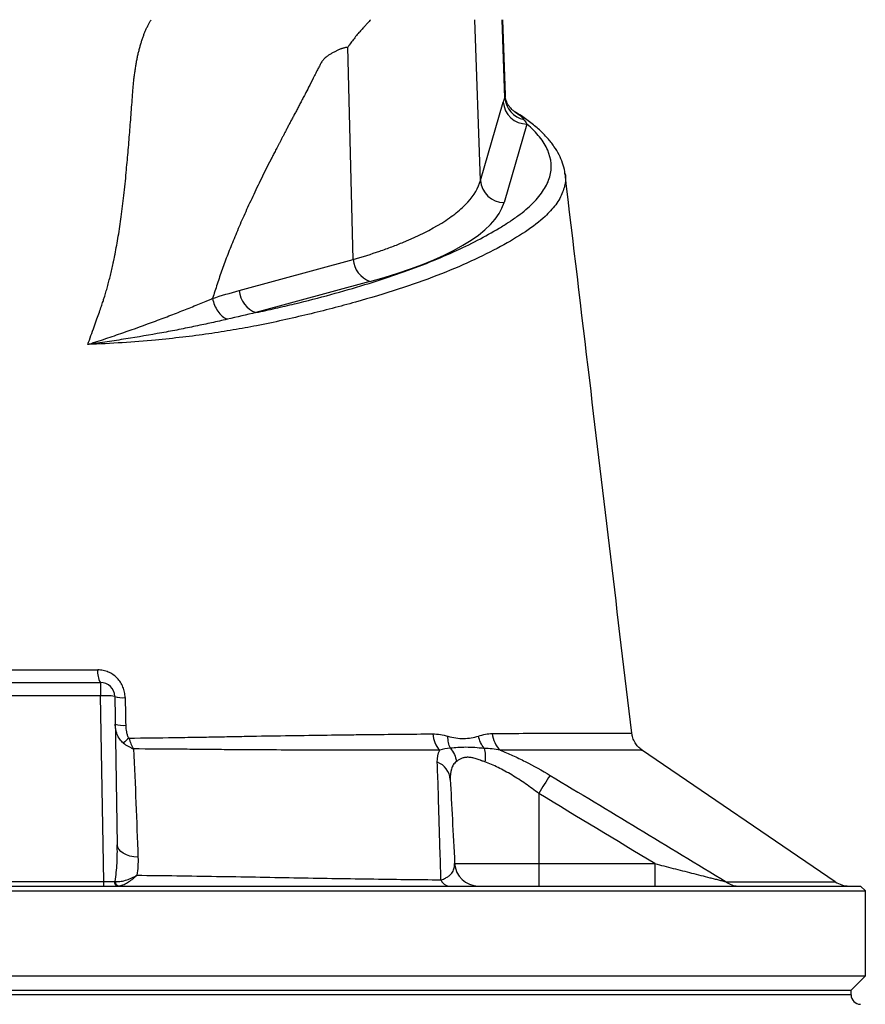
# Model space of a CAD drawing. Header units: millimetres. Extents: x 3097 to 6857, y 401 to 9519.
# Tile 5 of 6: x 4960 to 5852, y 7174 to 8214. Entities that reach past the tile are written whole.
import ezdxf

# ---------------------------------------------------------------- set-up
doc = ezdxf.new("R2010")
doc.units = ezdxf.units.MM
doc.header["$LTSCALE"] = 5

msp = doc.modelspace()

# ---------------------------------------------------------------- linework, layer by layer
at = {"color": 7, "linetype": 'Continuous', "lineweight": 25}
for p, q in [((5445.9, 8043.8), (5440, 8213.6)), ((5471.7, 8131.2), (5468.8, 8213.6)), ((5472.3, 8134), (5469.5, 8213.6)), ((5311.4, 7960.3), (5305.8, 8184.5)), ((5445.9, 8043.8), (5470, 8126.6)), ((5494.9, 8103.3), (5470.8, 8020.5)), ((5535, 8051.1), (5535.1, 8050.8)), ((5191.2, 7927.5), (5311.4, 7960.3)), ((5329.1, 7937), (5208.9, 7904.2)), ((4909.3, 7513.6), (5044.8, 7513.6)), ((5044.8, 7513.6), (5044.8, 7499.4)), ((5044.8, 7499.4), (4909.3, 7499.4)), ((5048.2, 7303.3), (5044.8, 7499.4)), ((5059.8, 7498.9), (5062.5, 7342.2)), ((5605.1, 7459.9), (5605.1, 7459.9)), ((5820.4, 7303.1), (5616, 7442.4)), ((5507.4, 7396.3), (5507.4, 7322.3)), ((5418.6, 7322.3), (5507.4, 7322.3)), ((5507.4, 7322.3), (5507.4, 7298.6)), ((5507.4, 7322.3), (5629.8, 7322.3)), ((5629.8, 7322.3), (5629.8, 7298.6)), ((4905.9, 7303.3), (5048.2, 7303.3)), ((5048.2, 7298.6), (5048.2, 7303.3)), ((4102.1, 7293.6), (5852.1, 7293.6)), ((4107.1, 7298.6), (5847.1, 7298.6)), ((5852.1, 7293.6), (5847.1, 7298.6)), ((5852.1, 7203.6), (5852.1, 7293.6)), ((4102.1, 7203.6), (5852.1, 7203.6)), ((5837.1, 7188.6), (5852.1, 7203.6)), ((4117.1, 7188.6), (5837.1, 7188.6)), ((5837.1, 7183.7), (5837.1, 7188.6))]:
    msp.add_line(p, q, dxfattribs=at)
at = {"color": 8, "linetype": 'Continuous', "lineweight": 25}
for p, q in [((4977.1, 7183.7), (4117.1, 7183.7)), ((5837.1, 7183.7), (4977.1, 7183.7))]:
    msp.add_line(p, q, dxfattribs=at)
at = {"color": 7, "linetype": 'Continuous', "lineweight": 25, "flags": 128}
msp.add_lwpolyline([(5084.4, 7329), (5080, 7329.4), (5075.9, 7330.3), (5072.1, 7331.6), (5068.9, 7333.3), (5066.2, 7335.2), (5064.2, 7337.4), (5063, 7339.7), (5062.5, 7342.2)], dxfattribs=at)
at = {"color": 7, "linetype": 'Continuous', "lineweight": 25}
for centre, radius, start, end in [((5495.1, 8128.5), 25.2, 184.3381, 269.5004), ((5496.8, 8132.7), 25.1, 183.3083, 258.6499), ((5471, 8045.7), 25.2, 184.3381, 269.5004), ((5338.9, 7962.9), 27.6, 185.3432, 249.2251), ((5218.7, 7930), 27.6, 185.3432, 249.2251), ((5061.5, 7524), 19.7, 171.457, 211.8655), ((5044.8, 7498.6), 15, 1, 90), ((5049.8, 7427.3), 72.3, 82.0416, 93.962), ((5068.2, 7522.5), 25.1, 250.463, 276.094), ((5068.7, 7494.8), 26.6, 251.7277, 275.8115), ((5423.3, 7460.9), 27.8, 183.3207, 222.7062), ((5484.8, 7461.5), 26.5, 183.9656, 227.277), ((5129.5, 7386), 87.9, 128.4857, 133.5301), ((5392.5, 7409.3), 21.6, 4.7371, 68.6701), ((5854.2, 7190.2), 403.5, 146.0682, 149.2737), ((5443.6, 7323.6), 25, 183, 270), ((5063.7, 7303), 4.43, 174.955, 260.7137), ((5065.1, 7303.4), 4.77, 179.3371, 260.4312), ((5414.1, 7309.3), 10.8, 202.7944, 263.0288), ((5717.7, 7318.2), 19.6, 230.6056, 269.5553), ((5834.8, 7323.6), 25, 234.7999, 269.9987), ((5847.1, 7183.7), 10, 180, 269)]:
    msp.add_arc(centre, radius, start, end, dxfattribs=at)
for centre, major_axis, ratio, start_param, end_param in [((4971.8, 8030.9), (500.5, 0), 0.267961, 5.50752, 6.205244), ((5048.2, 7303.6), (15, -0.1), 0.017433, 4.713708, 5.545875)]:
    msp.add_ellipse(centre, major_axis=major_axis, ratio=ratio, start_param=start_param, end_param=end_param, dxfattribs=at)
for points, knots in [([(5034.8, 7879.9), (5035.9, 7883), (5038, 7888.9), (5040.9, 7897.3), (5043.5, 7904.5), (5045.6, 7910.6), (5047.4, 7915.7), (5048.7, 7919.6), (5049.7, 7922.9), (5050.5, 7925.7), (5051.4, 7928.6), (5052.2, 7931.5), (5053, 7934.5), (5053.8, 7937.5), (5054.5, 7940.5), (5055.3, 7943.6), (5056, 7946.7), (5056.8, 7949.8), (5057.5, 7953), (5058.2, 7956.1), (5058.9, 7959.4), (5059.5, 7962.6), (5061.2, 7971.1), (5063.8, 7985.4), (5066.9, 8006.1), (5069.6, 8028.5), (5071.6, 8047.7), (5072.9, 8062.8), (5073.9, 8073.4), (5074.8, 8084.1), (5075.6, 8094.7), (5076.5, 8105.3), (5077.3, 8115.8), (5078.1, 8126.4), (5078.8, 8135.2), (5079.3, 8142.2), (5079.8, 8147.3), (5080.3, 8152.2), (5080.9, 8157), (5081.6, 8161.7), (5082.3, 8166.3), (5083.2, 8170.7), (5084, 8175), (5085, 8179.1), (5086, 8183.2), (5087.1, 8187.1), (5088.2, 8190.8), (5089.4, 8194.5), (5090.7, 8198), (5092.1, 8201.4), (5093.5, 8204.6), (5095, 8207.7), (5096.5, 8210.7), (5097.7, 8212.6), (5098.2, 8213.6)], [0, 0, 0, 0, 0.028981, 0.05462, 0.076899, 0.095804, 0.111324, 0.123447, 0.132169, 0.140832, 0.149578, 0.158407, 0.16732, 0.176318, 0.1854, 0.194567, 0.20382, 0.213157, 0.222581, 0.232091, 0.241687, 0.25137, 0.26114, 0.31708, 0.377982, 0.443881, 0.514805, 0.545901, 0.57699, 0.608072, 0.639147, 0.670215, 0.701275, 0.732327, 0.763372, 0.778693, 0.793665, 0.808292, 0.822579, 0.836529, 0.850148, 0.863441, 0.876413, 0.88907, 0.901419, 0.913467, 0.92522, 0.936688, 0.947878, 0.958799, 0.969461, 0.979875, 0.990051, 1, 1, 1, 1]), ([(5329.9, 8213.6), (5328.9, 8212.4), (5326.9, 8210.2), (5324.2, 8207.2), (5321.9, 8204.7), (5320.1, 8202.6), (5318.7, 8201.1), (5317.3, 8199.6), (5315.9, 8197.8), (5314.1, 8195.7), (5312.4, 8193.5), (5310.7, 8191.3), (5309, 8189.1), (5307.4, 8186.8), (5306.4, 8185.3), (5305.8, 8184.5)], [0, 0, 0, 0, 0.130608, 0.242339, 0.335183, 0.409136, 0.464192, 0.500351, 0.573381, 0.645815, 0.717679, 0.789002, 0.85981, 0.930133, 1, 1, 1, 1]), ([(5305.8, 8184.5), (5305.4, 8184.4), (5304.6, 8184.3), (5303.4, 8184.1), (5302.2, 8183.8), (5301, 8183.5), (5299.7, 8183.1), (5298.5, 8182.7), (5297.2, 8182.2), (5296, 8181.7), (5294.7, 8181.1), (5293.4, 8180.5), (5291.5, 8179.5), (5289.1, 8178.2), (5286.3, 8176.5), (5284, 8174.9), (5282, 8173.3), (5280.4, 8171.8), (5279.3, 8170.5), (5278.5, 8169.2), (5277.9, 8168.1), (5277.1, 8166.8), (5276.3, 8165.3), (5275.3, 8163.5), (5274.3, 8161.6), (5273.2, 8159.4), (5272, 8157.1), (5270.7, 8154.5), (5268.2, 8149.5), (5264.9, 8142.9), (5261.2, 8135.7), (5258.3, 8130.3), (5256, 8125.9), (5253.7, 8121.6), (5251.6, 8117.5), (5249.4, 8113.5), (5247.4, 8109.6), (5245.4, 8105.9), (5243.5, 8102.3), (5241.7, 8098.8), (5240, 8095.4), (5238.3, 8092.2), (5236.7, 8089.1), (5235.1, 8086.2), (5233.7, 8083.4), (5232.3, 8080.7), (5230.9, 8078.1), (5229.7, 8075.7), (5228.5, 8073.4), (5227.4, 8071.3), (5226.4, 8069.3), (5225.4, 8067.4), (5221.4, 8059.6), (5214.7, 8046.2), (5205.6, 8027.1), (5197.1, 8008.8), (5189.4, 7991.1), (5182.4, 7974.2), (5177.1, 7960.5), (5173.3, 7949.9), (5170.6, 7942.1), (5168, 7934.4), (5165.5, 7926.8), (5163.9, 7921.7), (5163.2, 7919.2)], [0, 0, 0, 0, 0.004953, 0.009964, 0.015038, 0.020178, 0.025387, 0.030669, 0.036026, 0.041461, 0.046978, 0.052578, 0.058265, 0.072186, 0.084567, 0.095429, 0.104801, 0.112729, 0.119293, 0.122887, 0.127182, 0.132181, 0.137886, 0.144299, 0.151421, 0.159252, 0.167792, 0.177042, 0.187003, 0.22152, 0.248268, 0.26489, 0.281022, 0.296665, 0.311817, 0.32648, 0.340653, 0.354336, 0.367529, 0.380233, 0.392447, 0.404171, 0.415405, 0.42615, 0.436405, 0.44617, 0.455445, 0.464231, 0.472527, 0.480333, 0.487649, 0.494476, 0.500813, 0.571801, 0.63934, 0.703455, 0.764173, 0.821528, 0.87556, 0.901234, 0.926509, 0.951391, 0.975886, 1, 1, 1, 1]), ([(5482.3, 8116.3), (5481.5, 8116.8), (5479.7, 8118), (5476.2, 8121.6), (5473.4, 8126.7), (5472.1, 8131.1), (5472.1, 8133), (5472.1, 8133.3)], [0, 0, 0, 0, 0.193778, 0.44378, 0.703682, 0.958667, 1, 1, 1, 1]), ([(5535, 8050.9), (5534.9, 8051.7), (5534.7, 8055.5), (5532.7, 8062.3), (5529, 8071.2), (5523.6, 8080), (5516.7, 8088.7), (5508.2, 8097.4), (5497.9, 8105.8), (5489.2, 8112.1), (5483.5, 8115.4), (5482.3, 8116.2)], [0, 0, 0, 0, 0.0300548, 0.150302, 0.2734484, 0.401461, 0.5352432, 0.6742686, 0.8168162, 0.9608427, 1, 1, 1, 1]), ([(5208.9, 7904.2), (5212.4, 7904.9), (5215.8, 7905.7), (5222.7, 7907.2), (5226.1, 7908), (5236.3, 7910.3), (5243, 7911.9), (5262.8, 7916.7), (5275.6, 7920), (5312.7, 7930.1), (5336, 7937.2), (5368.4, 7948.5), (5378.8, 7952.3), (5398.8, 7960.2), (5408.3, 7964.2), (5435.2, 7976.4), (5451.3, 7984.8), (5469.1, 7995.5), (5472.5, 7997.6), (5477.5, 8000.9), (5479.1, 8002), (5482.3, 8004.2), (5483.9, 8005.3), (5488.4, 8008.6), (5491.2, 8010.8), (5496.5, 8015.3), (5499, 8017.6), (5503.6, 8022.2), (5505.7, 8024.5), (5509.4, 8029.1), (5511.1, 8031.4), (5515.5, 8038.4), (5517.7, 8043), (5521.6, 8057), (5520.9, 8066.3), (5514.8, 8080.4), (5511.9, 8085.1), (5504.6, 8094.3), (5500.2, 8098.8), (5494.9, 8103.3)], [0, 0, 0, 0, 0.015625, 0.015625, 0.03125, 0.03125, 0.0625, 0.0625, 0.125, 0.125, 0.25, 0.25, 0.3125, 0.3125, 0.375, 0.375, 0.5, 0.5, 0.53125, 0.53125, 0.546875, 0.546875, 0.5625, 0.5625, 0.59375, 0.59375, 0.625, 0.625, 0.65625, 0.65625, 0.6875, 0.6875, 0.75, 0.75, 0.875, 0.875, 0.9375, 0.9375, 1, 1, 1, 1]), ([(5605.6, 7459.9), (5590.8, 7584.2), (5567.3, 7781.3), (5543.8, 7978.3), (5535.1, 8051.1)], [0, 0, 0, 0, 0.6307209, 1, 1, 1, 1]), ([(5311.4, 7960.3), (5321.3, 7963.1), (5330.6, 7966.1), (5344, 7970.7), (5348.3, 7972.2), (5356.6, 7975.4), (5360.7, 7977), (5380.2, 7985), (5393.6, 7991.8), (5410.7, 8002.4), (5415.8, 8006), (5422.7, 8011.5), (5424.8, 8013.4), (5428.9, 8017.1), (5430.7, 8019), (5439.2, 8028.4), (5443.7, 8036), (5445.9, 8043.8)], [0, 0, 0, 0, 0.125, 0.125, 0.1875, 0.1875, 0.25, 0.25, 0.5, 0.5, 0.625, 0.625, 0.6875, 0.6875, 0.75, 0.75, 1, 1, 1, 1]), ([(5031.7, 7870.6), (5031.7, 7870.6), (5031.7, 7870.6), (5031.8, 7870.6), (5031.8, 7870.6), (5031.9, 7870.7), (5031.9, 7870.7), (5032.1, 7870.7), (5032.2, 7870.8), (5032.5, 7870.9), (5032.7, 7870.9), (5033.3, 7871.1), (5033.6, 7871.2), (5034.8, 7871.6), (5035.6, 7871.9), (5037.9, 7872.7), (5039.5, 7873.2), (5044.2, 7874.7), (5047.3, 7875.7), (5056.5, 7878.8), (5062.5, 7880.9), (5080.3, 7887.1), (5091.8, 7891.2), (5108.4, 7897.4), (5113.8, 7899.4), (5124.4, 7903.5), (5129.5, 7905.5), (5139.6, 7909.5), (5144.5, 7911.5), (5151.6, 7914.4), (5154, 7915.4), (5157.4, 7916.8), (5159.2, 7917.5), (5161.2, 7918.4), (5162.2, 7918.8), (5162.6, 7919), (5162.9, 7919.1), (5163, 7919.1), (5163.2, 7919.2)], [0, 0, 0, 0, 0.000488, 0.000488, 0.000977, 0.000977, 0.001953, 0.001953, 0.003906, 0.003906, 0.007813, 0.007813, 0.015625, 0.015625, 0.03125, 0.03125, 0.0625, 0.0625, 0.125, 0.125, 0.25, 0.25, 0.5, 0.5, 0.625, 0.625, 0.75, 0.75, 0.875, 0.875, 0.9375, 0.9375, 0.96875, 0.984375, 0.992188, 0.996094, 0.996094, 1, 1, 1, 1]), ([(5163.2, 7919.2), (5163.6, 7916.8), (5164.3, 7914.4), (5166.2, 7909.8), (5167.4, 7907.7), (5170.1, 7903.8), (5171.6, 7902), (5174.9, 7899.1), (5176.7, 7898), (5178.5, 7897.2)], [0, 0, 0, 0, 0.25, 0.25, 0.5, 0.5, 0.75, 0.75, 1, 1, 1, 1]), ([(5178.5, 7897.2), (5173.1, 7895.9), (5167.7, 7894.7), (5156.6, 7892.3), (5151, 7891.1), (5139.4, 7888.7), (5133.6, 7887.5), (5121.7, 7885.1), (5115.6, 7884), (5097.1, 7880.6), (5084.5, 7878.4), (5065, 7875.4), (5058.4, 7874.4), (5048.5, 7872.9), (5045.1, 7872.4), (5040.1, 7871.7), (5038.4, 7871.5), (5035.9, 7871.2), (5035.1, 7871), (5033.8, 7870.9), (5033.4, 7870.8), (5032.8, 7870.7), (5032.6, 7870.7), (5032.2, 7870.7), (5032.1, 7870.6), (5032, 7870.6), (5031.9, 7870.6), (5031.8, 7870.6), (5031.8, 7870.6), (5031.8, 7870.6), (5031.7, 7870.6), (5031.7, 7870.6)], [0, 0, 0, 0, 0.125, 0.125, 0.25, 0.25, 0.375, 0.375, 0.5, 0.5, 0.75, 0.75, 0.875, 0.875, 0.9375, 0.9375, 0.96875, 0.96875, 0.984375, 0.984375, 0.992188, 0.992188, 0.996094, 0.996094, 0.998047, 0.998047, 0.999023, 0.999023, 0.999512, 0.999512, 1, 1, 1, 1]), ([(4912, 7526.9), (4933.5, 7526.9), (4955.2, 7526.9), (4987.9, 7526.9), (4998.8, 7526.9), (5020.5, 7526.9), (5031.3, 7526.9), (5042.1, 7526.9)], [0, 0, 0, 0, 0.5, 0.5, 0.75, 0.75, 1, 1, 1, 1]), ([(5070.9, 7497.6), (5070.8, 7499.5), (5070.6, 7501.4), (5069.8, 7505.1), (5069.3, 7507), (5068.2, 7509.6), (5067.8, 7510.5), (5066.9, 7512.2), (5066.4, 7513), (5064.9, 7515.4), (5063.7, 7516.9), (5061, 7519.6), (5059.5, 7520.9), (5056.4, 7523), (5054.8, 7523.9), (5052.2, 7525), (5051.3, 7525.4), (5049.5, 7525.9), (5048.6, 7526.2), (5045.8, 7526.7), (5044, 7526.9), (5042.1, 7526.9)], [0, 0, 0, 0, 0.125, 0.125, 0.25, 0.25, 0.3125, 0.3125, 0.375, 0.375, 0.5, 0.5, 0.625, 0.625, 0.75, 0.75, 0.8125, 0.8125, 0.875, 0.875, 1, 1, 1, 1]), ([(5068.9, 7449.7), (5067.5, 7450.9), (5066.2, 7452.3), (5064.6, 7454.5), (5064.1, 7455.3), (5063.2, 7456.9), (5062.8, 7457.8), (5061.8, 7460.3), (5061.3, 7462.1), (5060.5, 7465.7), (5060.4, 7467.6), (5060.3, 7469.5)], [0, 0, 0, 0, 0.25, 0.25, 0.375, 0.375, 0.5, 0.5, 0.75, 0.75, 1, 1, 1, 1]), ([(5071.4, 7468.3), (5071.4, 7465.9), (5071.6, 7463.6), (5072.4, 7460.2), (5072.7, 7459), (5073.5, 7456.8), (5074.1, 7455.8), (5074.8, 7454.8)], [0, 0, 0, 0, 0.5, 0.5, 0.75, 0.75, 1, 1, 1, 1]), ([(5074.8, 7454.8), (5091.1, 7455), (5106.9, 7455.2), (5126.3, 7455.5), (5130.2, 7455.5), (5137.8, 7455.7), (5141.6, 7455.7), (5152.9, 7455.9), (5160.3, 7456), (5171.1, 7456.3), (5174.7, 7456.3), (5180, 7456.4), (5181.8, 7456.5), (5185.3, 7456.6), (5187, 7456.6), (5195.7, 7456.7), (5202.6, 7456.9), (5223.2, 7457.2), (5236.7, 7457.4), (5263.1, 7457.8), (5276, 7458), (5295.1, 7458.2), (5301.4, 7458.3), (5313.9, 7458.5), (5320.1, 7458.5), (5350.5, 7458.9), (5373.6, 7459.1), (5395.5, 7459.3)], [0, 0, 0, 0, 0.125, 0.125, 0.15625, 0.15625, 0.1875, 0.1875, 0.25, 0.25, 0.28125, 0.28125, 0.296875, 0.296875, 0.3125, 0.3125, 0.375, 0.375, 0.5, 0.5, 0.625, 0.625, 0.6875, 0.6875, 0.75, 0.75, 1, 1, 1, 1]), ([(5395.5, 7459.3), (5398.2, 7459.3), (5400.9, 7459.1), (5406.3, 7458.2), (5408.9, 7457.6), (5411.6, 7456.9)], [0, 0, 0, 0, 0.5, 0.5, 1, 1, 1, 1]), ([(5414.2, 7444.1), (5413.3, 7445.9), (5412.6, 7447.9), (5411.7, 7452.3), (5411.5, 7454.5), (5411.6, 7456.9)], [0, 0, 0, 0, 0.5, 0.5, 1, 1, 1, 1]), ([(5411.6, 7456.9), (5417.2, 7455.3), (5422.8, 7454.4), (5430.9, 7454.4), (5433.6, 7454.7), (5438.8, 7455.6), (5441.3, 7456.2), (5443.8, 7457)], [0, 0, 0, 0, 0.5, 0.5, 0.75, 0.75, 1, 1, 1, 1]), ([(5443.8, 7457), (5446.3, 7457.8), (5448.7, 7458.5), (5453.5, 7459.4), (5455.9, 7459.7), (5458.4, 7459.7)], [0, 0, 0, 0, 0.5, 0.5, 1, 1, 1, 1]), ([(5449.7, 7444), (5448.3, 7445.9), (5447, 7447.9), (5445, 7452.3), (5444.3, 7454.7), (5443.8, 7457)], [0, 0, 0, 0, 0.5, 0.5, 1, 1, 1, 1]), ([(5616.1, 7442.4), (5614.7, 7443.5), (5612, 7445.6), (5608.8, 7450), (5606.5, 7454.9), (5605.9, 7458.4), (5605.7, 7460)], [0, 0, 0, 0, 0.245647, 0.494776, 0.767242, 1, 1, 1, 1]), ([(5068.9, 7449.7), (5070.5, 7448.4), (5072.2, 7447.3), (5074.9, 7445.7), (5075.8, 7445.2), (5077.3, 7444.5), (5077.8, 7444.2), (5078.7, 7443.8), (5079.2, 7443.6), (5079.7, 7443.4)], [0, 0, 0, 0, 0.5, 0.5, 0.75, 0.75, 0.875, 0.875, 1, 1, 1, 1]), ([(5074.8, 7454.8), (5075.4, 7452.7), (5076.2, 7450.7), (5077.4, 7447.9), (5077.8, 7446.9), (5078.5, 7445.6), (5078.8, 7445.1), (5079.2, 7444.2), (5079.5, 7443.8), (5079.7, 7443.4)], [0, 0, 0, 0, 0.5, 0.5, 0.75, 0.75, 0.875, 0.875, 1, 1, 1, 1]), ([(5402.9, 7442), (5380.8, 7442), (5357.4, 7442), (5326.7, 7442), (5320.5, 7442), (5307.9, 7442.1), (5301.5, 7442.1), (5282.3, 7442.1), (5269.2, 7442.1), (5242.5, 7442.2), (5228.9, 7442.3), (5208.1, 7442.4), (5201.2, 7442.4), (5190.6, 7442.5), (5187.1, 7442.5), (5179.9, 7442.6), (5176.3, 7442.6), (5165.4, 7442.7), (5158, 7442.8), (5142.9, 7442.9), (5135.2, 7443), (5111.9, 7443.1), (5096, 7443.3), (5079.7, 7443.4)], [0, 0, 0, 0, 0.25, 0.25, 0.3125, 0.3125, 0.375, 0.375, 0.5, 0.5, 0.625, 0.625, 0.6875, 0.6875, 0.71875, 0.71875, 0.75, 0.75, 0.8125, 0.8125, 0.875, 0.875, 1, 1, 1, 1]), ([(5449.7, 7444), (5446.3, 7444.2), (5443, 7444.5), (5436.6, 7445), (5433.5, 7445.1), (5427.6, 7445.1), (5424.7, 7445), (5419.2, 7444.6), (5416.6, 7444.3), (5414.2, 7444.1)], [0, 0, 0, 0, 0.25, 0.25, 0.5, 0.5, 0.75, 0.75, 1, 1, 1, 1]), ([(5414.2, 7444.1), (5415.9, 7442.1), (5417.3, 7439.8), (5419.4, 7435.1), (5420.1, 7432.6), (5420.5, 7430)], [0, 0, 0, 0, 0.5, 0.5, 1, 1, 1, 1]), ([(5449.7, 7444), (5450.4, 7442), (5450.8, 7439.7), (5451.1, 7434.9), (5450.9, 7432.3), (5450.6, 7429.7)], [0, 0, 0, 0, 0.5, 0.5, 1, 1, 1, 1]), ([(5466.8, 7442.1), (5471.1, 7440.4), (5475.5, 7438.5), (5482, 7435.5), (5484.2, 7434.5), (5488.7, 7432.3), (5490.9, 7431.2), (5502, 7425.6), (5510.8, 7420.7), (5519.5, 7415.4)], [0, 0, 0, 0, 0.25, 0.25, 0.375, 0.375, 0.5, 0.5, 1, 1, 1, 1]), ([(5404.1, 7305.2), (5403.8, 7316.8), (5403.5, 7328.1), (5402.8, 7350.1), (5402.5, 7360.8), (5401.9, 7381.6), (5401.6, 7391.7), (5401, 7411.1), (5400.6, 7420.4), (5400.3, 7429.4)], [0, 0, 0, 0, 0.25, 0.25, 0.5, 0.5, 0.75, 0.75, 1, 1, 1, 1]), ([(5420.5, 7430), (5419.2, 7429.1), (5418.1, 7427.9), (5416.3, 7425.3), (5415.7, 7423.8), (5414.1, 7418.9), (5413.8, 7415.2), (5414, 7411.1)], [0, 0, 0, 0, 0.25, 0.25, 0.5, 0.5, 1, 1, 1, 1]), ([(5450.6, 7429.7), (5450, 7429.9), (5448.9, 7430.3), (5447.6, 7430.8), (5446.6, 7431.1), (5445.2, 7431.6), (5443.4, 7432.3), (5440.4, 7433.2), (5436.9, 7434.2), (5432.8, 7434.7), (5429.1, 7434.4), (5426.4, 7433.5), (5424.4, 7432.6), (5423.1, 7431.8), (5421.7, 7430.9), (5421, 7430.4), (5420.5, 7430)], [0, 0, 0, 0, 0.0446583, 0.0803224, 0.1069855, 0.1246425, 0.1912274, 0.2487301, 0.3729097, 0.4983098, 0.6230625, 0.7485674, 0.8072724, 0.874189, 0.9255895, 1, 1, 1, 1]), ([(5507.4, 7396.3), (5502.8, 7399.9), (5498.1, 7403.3), (5491, 7408.2), (5488.6, 7409.8), (5483.8, 7412.9), (5481.3, 7414.4), (5474.1, 7418.8), (5469.3, 7421.4), (5462.1, 7424.9), (5459.8, 7426), (5455.1, 7428), (5452.8, 7428.9), (5450.6, 7429.7)], [0, 0, 0, 0, 0.25, 0.25, 0.375, 0.375, 0.5, 0.5, 0.75, 0.75, 0.875, 0.875, 1, 1, 1, 1]), ([(5519.5, 7415.4), (5550.4, 7396.7), (5581.4, 7378.1), (5643.4, 7340.6), (5674.4, 7321.9), (5705.3, 7303.1)], [0, 0, 0, 0, 0.5, 0.5, 1, 1, 1, 1]), ([(5414, 7411.1), (5414.7, 7397.8), (5415.4, 7383.8), (5417, 7354.1), (5417.8, 7338.5), (5418.6, 7322.3)], [0, 0, 0, 0, 0.5, 0.5, 1, 1, 1, 1]), ([(5060.3, 7303.4), (5061.3, 7309.8), (5061.9, 7316.3), (5062.6, 7329.2), (5062.7, 7335.7), (5062.5, 7342.2)], [0, 0, 0, 0, 0.5, 0.5, 1, 1, 1, 1]), ([(5404.1, 7305.2), (5405.1, 7305.4), (5406, 7305.7), (5407.5, 7306.3), (5408.2, 7306.6), (5410.2, 7307.6), (5411.3, 7308.3), (5413.1, 7309.7), (5413.9, 7310.4), (5415.3, 7311.9), (5415.8, 7312.6), (5417.2, 7314.8), (5417.9, 7316.3), (5418.6, 7319.3), (5418.7, 7320.8), (5418.6, 7322.3)], [0, 0, 0, 0, 0.0625, 0.0625, 0.125, 0.125, 0.25, 0.25, 0.375, 0.375, 0.5, 0.5, 0.75, 0.75, 1, 1, 1, 1]), ([(5629.8, 7322.3), (5636.3, 7320.6), (5642.8, 7318.9), (5655.9, 7315.6), (5662.3, 7314), (5672, 7311.5), (5675.2, 7310.7), (5681.6, 7309), (5684.8, 7308.2), (5689.5, 7307), (5691, 7306.7), (5694.1, 7305.9), (5695.6, 7305.5), (5698.6, 7304.7), (5700, 7304.4), (5702.8, 7303.7), (5704.1, 7303.4), (5705.3, 7303.1)], [0, 0, 0, 0, 0.25, 0.25, 0.5, 0.5, 0.625, 0.625, 0.75, 0.75, 0.8125, 0.8125, 0.875, 0.875, 0.9375, 0.9375, 1, 1, 1, 1]), ([(5060.3, 7303.4), (5061.9, 7303.2), (5063.6, 7303.2), (5066.3, 7303.5), (5067.2, 7303.7), (5069.1, 7304.1), (5070.1, 7304.4), (5073.1, 7305.2), (5075.1, 7306), (5078.1, 7307.3), (5079.2, 7307.8), (5080.7, 7308.6), (5081.2, 7308.9), (5082.3, 7309.4), (5082.8, 7309.7), (5083.3, 7310)], [0, 0, 0, 0, 0.25, 0.25, 0.375, 0.375, 0.5, 0.5, 0.75, 0.75, 0.875, 0.875, 0.9375, 0.9375, 1, 1, 1, 1]), ([(5064.3, 7298.7), (5065.6, 7298.8), (5067, 7299.2), (5069.3, 7300.1), (5070.1, 7300.5), (5071.7, 7301.3), (5072.5, 7301.7), (5074.9, 7303.2), (5076.6, 7304.4), (5079.1, 7306.3), (5079.9, 7307), (5081.2, 7308.1), (5081.6, 7308.5), (5082.5, 7309.2), (5082.9, 7309.6), (5083.3, 7310)], [0, 0, 0, 0, 0.25, 0.25, 0.375, 0.375, 0.5, 0.5, 0.75, 0.75, 0.875, 0.875, 0.9375, 0.9375, 1, 1, 1, 1]), ([(5083.3, 7310), (5111.6, 7309.7), (5139.5, 7309.3), (5180.9, 7308.6), (5194.7, 7308.4), (5222, 7307.9), (5235.5, 7307.6), (5276, 7306.9), (5302.5, 7306.5), (5354.3, 7305.7), (5379.5, 7305.4), (5404.1, 7305.2)], [0, 0, 0, 0, 0.25, 0.25, 0.375, 0.375, 0.5, 0.5, 0.75, 0.75, 1, 1, 1, 1])]:
    msp.add_open_spline(points, degree=3, knots=knots, dxfattribs=at)
at = {"color": 8, "linetype": 'Continuous', "lineweight": 25}
for points, knots in [([(5471.7, 8131.2), (5472.1, 8132.3), (5472.6, 8133.4), (5472.2, 8134), (5472.2, 8134.1)], [0, 0, 0, 0, 0.918922, 1, 1, 1, 1]), ([(5482.3, 8116.2), (5484.6, 8114.7), (5488.4, 8112.2), (5490.8, 8109.2), (5491.8, 8108)], [0, 0, 0, 0, 0.603499, 1, 1, 1, 1]), ([(5535.1, 8050.8), (5535.1, 8050.8), (5536.4, 8046.4), (5534.9, 8037.7), (5530.3, 8024.7), (5522.3, 8014), (5510.8, 8002.3), (5494.2, 7989.6), (5467.5, 7973.8), (5436.5, 7958.3), (5400.5, 7943.2), (5359.8, 7928.8), (5314.3, 7915.1), (5272.8, 7904.3), (5237.3, 7896.1), (5211.2, 7890.5), (5185.1, 7885.8), (5159.1, 7881.7), (5131.7, 7878.1), (5101.3, 7875), (5067.9, 7872.2), (5043.7, 7871.1), (5031.5, 7870.6)], [0, 0, 0, 0, 0.0010158, 0.055336, 0.1108484, 0.166762, 0.1931706, 0.2646502, 0.3367315, 0.4101921, 0.484047, 0.5589931, 0.6343774, 0.7111169, 0.7496955, 0.7883377, 0.8210357, 0.8538848, 0.8872683, 0.9208662, 0.960218, 1, 1, 1, 1]), ([(5458.4, 7459.7), (5471, 7459.8), (5496.2, 7459.9), (5528.9, 7460), (5553.4, 7459.9), (5570, 7459.9), (5582.5, 7459.9), (5593.8, 7459.9), (5602, 7459.9), (5605.8, 7459.9), (5605.2, 7459.9), (5605.1, 7459.9)], [0, 0, 0, 0, 0.1503, 0.301329, 0.454871, 0.532159, 0.609672, 0.726044, 0.844052, 0.962903, 1, 1, 1, 1]), ([(5615.9, 7442.2), (5616, 7442.2), (5616.6, 7442.2), (5612.9, 7442.2), (5604.7, 7442.2), (5593.1, 7442.2), (5580.6, 7442.2), (5564.3, 7442.1), (5539.8, 7442.1), (5506.4, 7442.1), (5480, 7442.1), (5466.8, 7442.1)], [0, 0, 0, 0, 0.037004, 0.154858, 0.273564, 0.393998, 0.468291, 0.542784, 0.692895, 0.846038, 1, 1, 1, 1]), ([(5705.3, 7303.1), (5711, 7303), (5728.2, 7303), (5753.2, 7303), (5778.4, 7303), (5794.8, 7302.9), (5805, 7302.9), (5813.1, 7302.9), (5819.6, 7302.9), (5820, 7302.9), (5820.2, 7302.9)], [0, 0, 0, 0, 0.077643, 0.233563, 0.391698, 0.552096, 0.632676, 0.71124, 0.86902, 1, 1, 1, 1])]:
    msp.add_open_spline(points, degree=3, knots=knots, dxfattribs=at)
at = {"color": 7, "linetype": 'Continuous', "lineweight": 25}
for points in [[(5470, 8126.6), (5470.5, 8128.4), (5471.1, 8130), (5471.7, 8131.2)], [(5491.8, 8108), (5492.9, 8106.6), (5493.9, 8105), (5494.9, 8103.3)], [(5163.2, 7919.2), (5172.4, 7922.3), (5181.8, 7924.9), (5191.2, 7927.5)], [(5208.9, 7904.2), (5199, 7901.8), (5188.8, 7899.6), (5178.5, 7897.2)], [(5031.5, 7870.6), (5032.6, 7873.7), (5033.7, 7876.8), (5034.8, 7879.9)], [(5070.9, 7497.6), (5071, 7487.8), (5071.2, 7478), (5071.4, 7468.3)], [(5079.7, 7443.4), (5081.5, 7405.5), (5083, 7367.3), (5084.4, 7329)], [(5400.3, 7429.4), (5400.2, 7434.3), (5401, 7438.5), (5402.9, 7442)], [(5414.2, 7444.1), (5410.2, 7443.9), (5406.4, 7443.3), (5402.9, 7442)], [(5466.8, 7442.1), (5461, 7443.3), (5455.3, 7443.9), (5449.7, 7444)], [(5629.8, 7322.3), (5589, 7347), (5548.2, 7371.7), (5507.4, 7396.3)], [(5084.4, 7329), (5084.6, 7322.6), (5084.3, 7316.3), (5083.3, 7310)], [(5059.3, 7303.4), (5059.7, 7303.4), (5060, 7303.4), (5060.3, 7303.4)]]:
    msp.add_open_spline(points, degree=3, dxfattribs=at)

doc.saveas('drawing.dxf')
